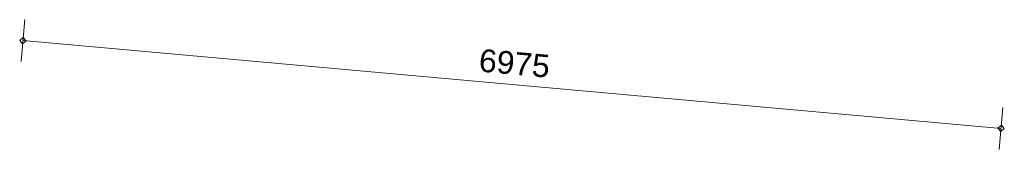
# Model space of a CAD drawing. Extents: x -294884 to 286267, y 0 to 1429765.
# Tile 82 of 178: x 3412 to 10405, y 504970 to 505893. Entities that reach past the tile are written whole.
import ezdxf

# ---------------------------------------------------------------- set-up
doc = ezdxf.new("R2010")
doc.units = 0
doc.header["$MEASUREMENT"] = 0
for name, color, linetype in [('A-0030-STRAMIEN', 1, 'Continuous'), ('A-0038-STR-MAATLIJN', 1, 'Continuous'), ('A-1130-TXT+MT-BE', 1, 'Continuous')]:
    doc.layers.add(name, color=color, linetype=linetype)
doc.dimstyles.new('@D00GM', dxfattribs={"dimtxt": 135, "dimasz": 1, "dimexe": 0.18, "dimexo": 0.0625, "dimgap": 13.5, "dimtad": 1, "dimdec": 0, "dimzin": 0, "dimdsep": 46, "dimtxsty": 'Standard', "dimblk": '^SD00____100_10', "dimcen": 0.09, "dimse1": 1, "dimse2": 1, "dimclrd": 1, "dimadec": 0, "dimazin": 0, "dimtfac": 1, "dimtdec": 4, "dimtmove": 0, "dimatfit": 3, "dimfxl": 0, "dimtolj": 1, "dimtzin": 0, "dimlwd": 13, "dimarcsym": 0})
doc.dimstyles.new('@D03ST', dxfattribs={"dimtxt": 162, "dimasz": 1, "dimexe": 0.18, "dimexo": 0.0625, "dimgap": 16.2, "dimtad": 1, "dimdec": 0, "dimzin": 0, "dimdsep": 46, "dimtxsty": 'Standard', "dimblk": '^SD03____100_10', "dimcen": 0.09, "dimse1": 1, "dimse2": 1, "dimclrd": 1, "dimadec": 0, "dimazin": 0, "dimtfac": 1, "dimtdec": 4, "dimtmove": 0, "dimatfit": 3, "dimfxl": 0, "dimtolj": 1, "dimtzin": 0, "dimlwd": 13, "dimarcsym": 0})

# ---------------------------------------------------------------- blocks, each defined once
blk = doc.blocks.new('*D')
at = {"color": 1, "linetype": 'Continuous', "lineweight": 13}
for points in [[(62927.4, 114664.7), (63143.3, 119960.3)], [(63293.1, 119954.2), (62993.4, 119966.4)], [(79681.8, 118845.4), (79383.3, 118875.5)], [(79498.6, 118522.1), (79532.6, 118860.4)], [(78427, 113303.2), (78957.2, 118576.6)], [(79106.5, 118561.6), (78808, 118591.6)], [(79647.8, 118507.1), (79349.3, 118537.2)], [(79647.8, 118507.1), (79349.3, 118537.2)], [(79148.4, 115039.7), (79498.6, 118522.1)], [(78968.3, 113248.8), (79148.4, 115039.7)], [(79297.6, 115024.7), (78999.1, 115054.7)], [(79297.6, 115024.7), (78999.1, 115054.7)], [(63077.2, 114658.6), (62777.5, 114670.8)], [(78576.2, 113288.2), (78277.7, 113318.2)], [(79117.5, 113233.7), (78819, 113263.8)], [(79117.5, 113233.7), (78819, 113263.8)], [(78934.3, 112910.5), (78968.3, 113248.8)], [(79083.5, 112895.4), (78785, 112925.5)], [(-122397.6, 58428.2), (-122397.8, 58128.2)], [(-117097.6, 58425), (-117097.8, 58125)], [(-117097.7, 58275), (-122397.7, 58278.2)], [(26619.4, -2220), (26619.4, -1920)], [(26619.4, -2220), (26619.4, -1920)], [(31919.4, -2220), (31919.4, -1920)], [(31919.4, -2220), (31919.4, -1920)], [(26619.4, -2070), (31919.4, -2070)], [(26619.4, -2070), (31919.4, -2070)], [(117097.6, -58425), (117097.8, -58125)], [(122397.6, -58428.2), (122397.8, -58128.2)], [(117097.7, -58275), (122397.7, -58278.2)]]:
    blk.add_lwpolyline(points, dxfattribs=at)
at = {"color": 7, "linetype": 'Continuous', "lineweight": 18}
for points in [[(63166.2, 119959.3), (63144.2, 119983.2), (63120.3, 119961.2), (63142.3, 119937.3)], [(79555.5, 118858.1), (79534.9, 118883.3), (79509.7, 118862.7), (79530.3, 118837.6)], [(78980.1, 118574.3), (78959.5, 118599.4), (78934.4, 118578.9), (78954.9, 118553.7)], [(79521.4, 118519.9), (79500.9, 118545), (79475.7, 118524.5), (79496.3, 118499.3)], [(79521.4, 118519.9), (79500.9, 118545), (79475.7, 118524.4), (79496.3, 118499.3)], [(79171.2, 115037.4), (79150.7, 115062.6), (79125.5, 115042), (79146.1, 115016.9)], [(79171.2, 115037.4), (79150.7, 115062.6), (79125.5, 115042), (79146.1, 115016.9)], [(62950.3, 114663.7), (62928.3, 114687.6), (62904.4, 114665.6), (62926.4, 114641.7)], [(78449.8, 113300.9), (78429.2, 113326.1), (78404.1, 113305.5), (78424.7, 113280.3)], [(78991.1, 113246.5), (78970.6, 113271.6), (78945.4, 113251), (78966, 113225.9)], [(78991.1, 113246.4), (78970.6, 113271.6), (78945.4, 113251), (78966, 113225.9)], [(78957.1, 112908.2), (78936.6, 112933.3), (78911.4, 112912.8), (78932, 112887.6)], [(-122397.7, 58301.2), (-122420.6, 58278.2), (-122397.7, 58255.2), (-122374.7, 58278.2)], [(-117097.6, 58298), (-117120.6, 58275), (-117097.7, 58252), (-117074.7, 58275)], [(26619.4, -2093), (26642.4, -2070), (26619.4, -2047), (26596.4, -2070)], [(26619.4, -2093), (26642.4, -2070), (26619.4, -2047), (26596.4, -2070)], [(31919.4, -2093), (31942.4, -2070), (31919.4, -2047), (31896.4, -2070)], [(31919.4, -2093), (31942.4, -2070), (31919.4, -2047), (31896.4, -2070)], [(117097.7, -58297.9), (117120.7, -58275), (117097.7, -58252), (117074.7, -58274.9)], [(122397.7, -58301.1), (122420.7, -58278.2), (122397.7, -58255.2), (122374.7, -58278.2)]]:
    blk.add_lwpolyline(points, close=True, dxfattribs=at)
at = {"layer": 'A-0030-STRAMIEN', "color": 1, "linetype": 'Continuous', "lineweight": 13}
for points in [[(140965.3, 109469.2), (140670.3, 109523.7)], [(139855.2, 104284.6), (140817.8, 109496.5)], [(140002.7, 104257.4), (139707.7, 104311.9)], [(150193.4, -2165.7), (150193.4, -1865.7)], [(155493.3, -2165.7), (155493.3, -1865.7)], [(150193.4, -2015.7), (155493.3, -2015.7)], [(162026.6, -30781.6), (162026.6, -31081.6)], [(167326.6, -30781.6), (167326.6, -31081.6)], [(167326.6, -30931.6), (162026.6, -30931.6)]]:
    blk.add_lwpolyline(points, dxfattribs=at)
at = {"layer": 'A-0030-STRAMIEN', "color": 7, "linetype": 'Continuous', "lineweight": 18}
for points in [[(140840.4, 109492.3), (140822, 109519.1), (140795.2, 109500.6), (140813.7, 109473.9)], [(139877.8, 104280.5), (139859.4, 104307.2), (139832.6, 104288.8), (139851, 104262)], [(150193.4, -2038.6), (150216.3, -2015.7), (150193.4, -1992.7), (150170.4, -2015.7)], [(155493.3, -2038.6), (155516.3, -2015.7), (155493.3, -1992.7), (155470.4, -2015.7)], [(162026.6, -30908.6), (162003.7, -30931.6), (162026.6, -30954.6), (162049.6, -30931.6)], [(167326.6, -30908.6), (167303.6, -30931.6), (167326.6, -30954.6), (167349.6, -30931.6)]]:
    blk.add_lwpolyline(points, close=True, dxfattribs=at)
at = {"layer": 'A-0038-STR-MAATLIJN', "color": 1, "linetype": 'Continuous', "lineweight": 13}
for points in [[(54923.8, 129784.3), (54624.1, 129796.7)], [(54211.3, 116190.9), (54774, 129790.5)], [(93530.9, 103791.7), (95229.7, 122696)], [(95379.1, 122682.6), (95080.3, 122709.5)], [(54361.1, 116184.7), (54061.4, 116197.1)], [(134880.8, 116129.2), (134585.7, 116183.7)], [(132938.7, 106440.8), (134733.2, 116156.4)], [(140522.8, 109551), (141512.2, 114907.9)], [(141659.8, 114880.6), (141364.8, 114935.1)], [(139715.9, 105182), (140522.8, 109551)], [(140670.3, 109523.7), (140375.3, 109578.2)], [(140670.3, 109523.7), (140375.3, 109578.2)], [(133086.2, 106413.5), (132791.2, 106468)], [(139560.2, 104339.1), (139715.9, 105182)], [(139863.4, 105154.7), (139568.4, 105209.2)], [(139863.4, 105154.7), (139568.4, 105209.2)], [(139707.7, 104311.9), (139412.7, 104366.4)], [(93680.3, 103778.3), (93381.5, 103805.2)], [(58982, 102620.9), (58994.4, 102920.7)], [(58988.2, 102770.8), (64710.9, 102534)], [(64704.7, 102384.1), (64717.1, 102683.9)], [(136364.3, 96015.1), (136418.8, 96310.1)], [(136391.6, 96162.6), (141959.7, 95134.2)], [(141932.5, 94986.6), (141987, 95281.7)], [(98403.6, 84547.9), (98430.4, 84846.7)], [(98417, 84697.3), (105364.5, 84073)], [(105351, 83923.6), (105377.9, 84222.4)], [(27758.8, -1150.9), (27758.8, -1450.9)], [(41370, -1148.3), (41370, -1448.3)], [(80074.3, -1151.6), (80074.4, -1451.6)], [(99054.7, -1148), (99054.7, -1448)], [(151050.5, -1420), (151050.5, -1120)], [(160940.9, -1420), (160940.9, -1120)], [(41370, -1298.3), (27758.8, -1300.9)], [(99054.7, -1298), (80074.4, -1301.6)], [(151050.5, -1270), (160940.9, -1270)], [(150193.4, -1865.7), (150193.4, -1565.7)], [(151050.5, -1865.7), (151050.5, -1565.7)], [(151050.5, -1865.7), (151050.5, -1565.7)], [(155493.3, -1865.7), (155493.3, -1565.7)], [(155493.3, -1865.7), (155493.3, -1565.7)], [(160940.9, -1865.7), (160940.9, -1565.7)], [(163921.3, -1933), (163921.3, -1633)], [(167496.2, -1933), (167496.2, -1633)], [(150193.4, -1715.7), (151050.5, -1715.7)], [(151050.5, -1715.7), (155493.3, -1715.7)], [(155493.3, -1715.7), (160940.9, -1715.7)], [(85620, -2081.2), (85620, -1781.2)], [(85620, -2081.2), (85620, -1781.2)], [(163921.3, -1783), (167496.2, -1783)], [(87964.4, -2761.2), (87964.4, -2461.2)], [(89764.4, -2761.2), (89764.4, -2461.2)], [(89764.4, -2761.2), (89764.4, -2461.2)], [(93264.4, -2761.2), (93264.4, -2461.2)], [(87964.4, -2611.2), (89764.4, -2611.2)], [(89764.4, -2611.2), (93264.4, -2611.2)], [(16418.8, -29459.1), (16418.8, -29759.1)], [(30029.6, -29461.8), (30029.5, -29761.8)], [(85800.9, -29491), (85800.9, -29791)], [(104780.8, -29494.7), (104780.8, -29794.7)], [(16418.8, -29609.1), (30029.6, -29611.8)], [(85800.9, -29641), (104780.8, -29644.7)], [(156589.4, -30203.3), (156589.4, -29903.3)], [(166469.5, -30203.3), (166469.5, -29903.3)], [(166469.5, -30053.3), (156589.4, -30053.3)], [(91591.1, -30906.7), (91591.1, -30606.7)], [(95091.1, -30906.7), (95091.1, -30606.7)], [(95091.1, -30906.7), (95091.1, -30606.7)], [(96891.1, -30906.7), (96891.1, -30606.7)], [(95091.1, -30756.7), (91591.1, -30756.7)], [(96891.1, -30756.7), (95091.1, -30756.7)]]:
    blk.add_lwpolyline(points, dxfattribs=at)
at = {"layer": 'A-0038-STR-MAATLIJN', "color": 7, "linetype": 'Continuous', "lineweight": 18}
for points in [[(54796.9, 129789.5), (54774.9, 129813.4), (54751, 129791.4), (54773, 129767.5)], [(95252.6, 122694), (95231.8, 122718.9), (95206.8, 122698.1), (95227.7, 122673.2)], [(54234.2, 116190), (54212.2, 116213.9), (54188.3, 116191.9), (54210.3, 116168)], [(134755.8, 116152.3), (134737.4, 116179), (134710.6, 116160.6), (134729.1, 116133.9)], [(141534.8, 114903.7), (141516.4, 114930.5), (141489.7, 114912), (141508.1, 114885.3)], [(140545.4, 109546.8), (140527, 109573.6), (140500.2, 109555.1), (140518.7, 109528.4)], [(140545.4, 109546.8), (140527, 109573.6), (140500.2, 109555.1), (140518.7, 109528.4)], [(132961.3, 106436.6), (132942.9, 106463.4), (132916.1, 106444.9), (132934.5, 106418.2)], [(139738.5, 105177.8), (139720, 105204.6), (139693.3, 105186.1), (139711.7, 105159.4)], [(139738.5, 105177.8), (139720, 105204.6), (139693.3, 105186.1), (139711.7, 105159.4)], [(139582.8, 104335), (139564.4, 104361.7), (139537.6, 104343.3), (139556, 104316.5)], [(93553.8, 103789.7), (93533, 103814.6), (93508, 103793.8), (93528.9, 103768.8)], [(58987.2, 102747.8), (59011.1, 102769.8), (58989.1, 102793.8), (58965.2, 102771.7)], [(64710, 102511), (64733.9, 102533.1), (64711.9, 102557), (64687.9, 102535)], [(136387.4, 96140), (136414.2, 96158.5), (136395.8, 96185.2), (136369, 96166.8)], [(141955.6, 95111.6), (141982.3, 95130), (141963.9, 95156.8), (141937.1, 95138.3)], [(98414.9, 84674.4), (98439.9, 84695.2), (98419.1, 84720.2), (98394.1, 84699.3)], [(105362.4, 84050.1), (105387.3, 84070.9), (105366.5, 84095.9), (105341.6, 84075)], [(151050.5, -1293), (151073.4, -1270), (151050.5, -1247), (151027.5, -1270)], [(160940.9, -1293), (160963.8, -1270), (160940.9, -1247), (160917.9, -1270)], [(27758.8, -1277.9), (27735.8, -1300.9), (27758.8, -1323.9), (27781.8, -1300.9)], [(41370, -1275.3), (41347, -1298.3), (41370, -1321.3), (41393, -1298.3)], [(80074.4, -1278.7), (80051.4, -1301.6), (80074.4, -1324.6), (80097.4, -1301.6)], [(99054.7, -1275), (99031.7, -1298), (99054.7, -1321), (99077.7, -1298)], [(150193.4, -1738.6), (150216.3, -1715.7), (150193.4, -1692.7), (150170.4, -1715.7)], [(151050.5, -1738.6), (151073.4, -1715.7), (151050.5, -1692.7), (151027.5, -1715.7)], [(151050.5, -1738.6), (151073.4, -1715.7), (151050.5, -1692.7), (151027.5, -1715.7)], [(155493.3, -1738.6), (155516.3, -1715.7), (155493.3, -1692.7), (155470.4, -1715.7)], [(155493.3, -1738.6), (155516.3, -1715.7), (155493.3, -1692.7), (155470.4, -1715.7)], [(160940.9, -1738.6), (160963.8, -1715.7), (160940.9, -1692.7), (160917.9, -1715.7)], [(163921.3, -1806), (163944.3, -1783), (163921.3, -1760), (163898.3, -1783)], [(167496.2, -1806), (167519.2, -1783), (167496.2, -1760), (167473.2, -1783)], [(85620, -1954.2), (85643, -1931.2), (85620, -1908.3), (85597, -1931.2)], [(85620, -1954.2), (85643, -1931.2), (85620, -1908.3), (85597, -1931.2)], [(87964.4, -2634.2), (87987.4, -2611.2), (87964.4, -2588.3), (87941.4, -2611.2)], [(89764.4, -2634.2), (89787.4, -2611.2), (89764.4, -2588.3), (89741.4, -2611.2)], [(89764.4, -2634.2), (89787.4, -2611.2), (89764.4, -2588.3), (89741.4, -2611.2)], [(93264.4, -2634.2), (93287.4, -2611.2), (93264.4, -2588.3), (93241.4, -2611.2)], [(16418.8, -29586.2), (16441.8, -29609.1), (16418.8, -29632.1), (16395.8, -29609.1)], [(30029.6, -29588.8), (30052.5, -29611.8), (30029.6, -29634.7), (30006.6, -29611.8)], [(85800.9, -29618), (85823.9, -29641), (85800.9, -29664), (85777.9, -29641)], [(104780.8, -29621.7), (104803.8, -29644.7), (104780.8, -29667.6), (104757.8, -29644.7)], [(156589.4, -30076.3), (156566.4, -30053.3), (156589.4, -30030.3), (156612.3, -30053.3)], [(166469.5, -30076.3), (166446.5, -30053.3), (166469.5, -30030.3), (166492.5, -30053.3)], [(91591.1, -30779.7), (91568.1, -30756.7), (91591.1, -30733.8), (91614.1, -30756.7)], [(95091.1, -30779.7), (95068.1, -30756.7), (95091.1, -30733.8), (95114.1, -30756.7)], [(95091.1, -30779.7), (95068.1, -30756.7), (95091.1, -30733.8), (95114.1, -30756.7)], [(96891.1, -30779.7), (96868.1, -30756.7), (96891.1, -30733.8), (96914.1, -30756.7)]]:
    blk.add_lwpolyline(points, close=True, dxfattribs=at)
at = {"layer": 'A-0038-STR-MAATLIJN', "color": 1, "linetype": 'Continuous'}
blk.add_point((85620, -1931.2), dxfattribs=at)
at = {"layer": 'A-1130-TXT+MT-BE', "color": 1, "linetype": 'Continuous', "lineweight": 13}
for points in [[(62773.6, 119975.1), (63159.8, 129448.5)], [(63309.7, 129442.4), (63009.9, 129454.6)], [(62604.1, 115818.2), (62773.6, 119975.1)], [(62923.4, 119969), (62623.7, 119981.2)], [(62923.4, 119969), (62623.7, 119981.2)], [(62754, 115812.1), (62454.2, 115824.3)], [(62754, 115812.1), (62454.2, 115824.3)], [(62557.6, 114678.7), (62604.1, 115818.2)], [(62707.5, 114672.6), (62407.8, 114684.9)], [(-131878.8, 58063.9), (-131879, 57763.9)], [(-122397.5, 58058.2), (-122397.7, 57758.2)], [(-122397.5, 58058.2), (-122397.7, 57758.2)], [(-118237.2, 58055.7), (-118237.4, 57755.7)], [(-118237.2, 58055.7), (-118237.4, 57755.7)], [(-117096.8, 58055), (-117097, 57755)], [(-122397.6, 57908.2), (-131878.9, 57913.9)], [(-118237.3, 57905.7), (-122397.6, 57908.2)], [(-117096.9, 57905), (-118237.3, 57905.7)], [(26618.4, -1850), (26618.4, -1550)], [(27758.8, -1850), (27758.8, -1550)], [(27758.8, -1850), (27758.8, -1550)], [(31919.2, -1850), (31919.2, -1550)], [(31919.2, -1850), (31919.2, -1550)], [(41400.4, -1850), (41400.4, -1550)], [(26618.4, -1700), (27758.8, -1700)], [(27758.8, -1700), (31919.2, -1700)], [(31919.2, -1700), (41400.4, -1700)], [(25452.1, -30819.7), (25452.1, -30519.7)], [(30752.1, -30819.7), (30752.1, -30519.7)], [(25452.1, -30669.7), (30752.1, -30669.7)], [(71109.5, -33871.4), (70809.5, -33871.4)], [(70959.5, -34871.4), (70959.5, -33871.4)], [(115190, -33871.4), (114890, -33871.4)], [(115040, -34871.4), (115040, -33871.4)], [(71109.5, -34871.4), (70809.5, -34871.4)], [(115190, -34871.4), (114890, -34871.4)], [(117096.8, -58055), (117097, -57755)], [(118237.2, -58055.7), (118237.4, -57755.7)], [(118237.2, -58055.7), (118237.4, -57755.7)], [(122397.6, -58058.2), (122397.8, -57758.2)], [(122397.6, -58058.2), (122397.8, -57758.2)], [(131878.8, -58063.9), (131879, -57763.9)], [(117096.9, -57905), (118237.3, -57905.7)], [(118237.3, -57905.7), (122397.7, -57908.2)], [(122397.7, -57908.2), (131878.9, -57913.9)]]:
    blk.add_lwpolyline(points, dxfattribs=at)
at = {"layer": 'A-1130-TXT+MT-BE', "color": 7, "linetype": 'Continuous', "lineweight": 18}
for points in [[(63182.8, 129447.5), (63160.7, 129471.4), (63136.8, 129449.4), (63158.9, 129425.5)], [(62796.5, 119974.2), (62774.5, 119998.1), (62750.6, 119976), (62772.6, 119952.1)], [(62796.5, 119974.2), (62774.5, 119998.1), (62750.6, 119976), (62772.6, 119952.1)], [(62627, 115817.3), (62605, 115841.2), (62581.1, 115819.1), (62603.1, 115795.2)], [(62627, 115817.3), (62605, 115841.2), (62581.1, 115819.1), (62603.1, 115795.2)], [(62580.6, 114677.8), (62558.6, 114701.7), (62534.7, 114679.7), (62556.7, 114655.8)], [(-131878.9, 57936.9), (-131901.9, 57913.9), (-131878.9, 57891), (-131855.9, 57913.9)], [(-122397.6, 57931.2), (-122420.6, 57908.2), (-122397.7, 57885.2), (-122374.7, 57908.2)], [(-122397.6, 57931.2), (-122420.6, 57908.2), (-122397.7, 57885.2), (-122374.7, 57908.2)], [(-118237.3, 57928.7), (-118260.3, 57905.7), (-118237.3, 57882.7), (-118214.3, 57905.7)], [(-118237.3, 57928.7), (-118260.3, 57905.7), (-118237.3, 57882.7), (-118214.3, 57905.7)], [(-117096.9, 57928), (-117119.9, 57905), (-117096.9, 57882), (-117073.9, 57905)], [(26618.4, -1723), (26641.4, -1700), (26618.4, -1677), (26595.4, -1700)], [(27758.8, -1723), (27781.8, -1700), (27758.8, -1677), (27735.8, -1700)], [(27758.8, -1723), (27781.8, -1700), (27758.8, -1677), (27735.8, -1700)], [(31919.2, -1723), (31942.2, -1700), (31919.2, -1677), (31896.2, -1700)], [(31919.2, -1723), (31942.2, -1700), (31919.2, -1677), (31896.2, -1700)], [(41400.4, -1723), (41423.4, -1700), (41400.4, -1677), (41377.4, -1700)], [(25452.1, -30692.7), (25475.1, -30669.7), (25452.1, -30646.7), (25429.2, -30669.7)], [(30752.1, -30692.7), (30775.1, -30669.7), (30752.1, -30646.7), (30729.2, -30669.7)], [(70982.5, -33871.4), (70959.5, -33848.4), (70936.5, -33871.4), (70959.5, -33894.4)], [(115063, -33871.4), (115040, -33848.4), (115017, -33871.4), (115040, -33894.4)], [(70982.5, -34871.4), (70959.5, -34848.4), (70936.5, -34871.4), (70959.5, -34894.4)], [(115063, -34871.4), (115040, -34848.4), (115017, -34871.4), (115040, -34894.4)], [(117096.9, -57927.9), (117119.9, -57905), (117096.9, -57882), (117073.9, -57904.9)], [(118237.3, -57928.6), (118260.3, -57905.7), (118237.3, -57882.7), (118214.3, -57905.6)], [(118237.3, -57928.6), (118260.3, -57905.7), (118237.3, -57882.7), (118214.3, -57905.6)], [(122397.6, -57931.1), (122420.6, -57908.2), (122397.7, -57885.2), (122374.7, -57908.2)], [(122397.6, -57931.1), (122420.6, -57908.2), (122397.7, -57885.2), (122374.7, -57908.2)], [(131878.9, -57936.9), (131901.9, -57913.9), (131878.9, -57890.9), (131855.9, -57913.9)]]:
    blk.add_lwpolyline(points, close=True, dxfattribs=at)
at = {"color": 7, "linetype": 'Continuous', "char_height": 135, "attachment_point": 7, "line_spacing_factor": 0.933333}
for s, insert, rotation in [('{\\fArial|b0|i0|c12|p0;340}', (79442.9, 118543.1), 84.25823), ('{\\fArial|b0|i0|c12|p0;5300}', (62969.5, 117108.7), 87.66537), ('{\\fArial|b0|i0|c12|p0;3500}', (79245.6, 116581.5), 84.25768), ('{\\fArial|b0|i0|c12|p0;5300}', (78614.2, 115740.4), 84.25768), ('{\\fArial|b0|i0|c12|p0;1800}', (78980.5, 113944.8), 84.25768), ('{\\fArial|b0|i0|c12|p0;340}', (78878.6, 112931.4), 84.25823), ('{\\fArial|b0|i0|c12|p0;5300}', (-119953.9, 58369.2), 359.96536), ('{\\fArial|b0|i0|c12|p0;5300}', (119541.5, -58218.9), 359.96537)]:
    blk.add_mtext(s, dxfattribs=dict(at, insert=insert, rotation=rotation))
at = {"color": 7, "linetype": 'Continuous', "insert": (29063.2, -2012.5), "char_height": 135, "attachment_point": 7, "line_spacing_factor": 0.933333}
blk.add_mtext('{\\fArial|b0|i0|c12|p0;5300}', dxfattribs=at)
blk.add_mtext('{\\fArial|b0|i0|c12|p0;5300}', dxfattribs=at)
at = {"layer": 'A-0030-STRAMIEN', "color": 7, "linetype": 'Continuous', "insert": (140223.7, 106659.7), "char_height": 162, "attachment_point": 7, "rotation": 79.5354, "line_spacing_factor": 0.933333}
blk.add_mtext('{\\fArial|b0|i0|c12|p0;5300}', dxfattribs=at)
at = {"layer": 'A-0030-STRAMIEN', "color": 7, "linetype": 'Continuous', "char_height": 162, "attachment_point": 7, "line_spacing_factor": 0.933333}
for insert in [(152595.9, -1946.7), (164429.1, -30820.7)]:
    blk.add_mtext('{\\fArial|b0|i0|c12|p0;5300}', dxfattribs=dict(at, insert=insert))
at = {"layer": 'A-0038-STR-MAATLIJN', "color": 7, "linetype": 'Continuous', "char_height": 162, "attachment_point": 7, "line_spacing_factor": 0.933333}
for s, insert, rotation in [('{\\fArial|b0|i0|c12|p0;13611}', (54410.9, 122684.4), 87.63068), ('{\\fArial|b0|i0|c12|p0;18980}', (94283.9, 112941.9), 84.86502), ('{\\fArial|b0|i0|c12|p0;5448}', (140904.7, 111998.6), 79.5354), ('{\\fArial|b0|i0|c12|p0;9880}', (133723.2, 111067.8), 79.53505), ('{\\fArial|b0|i0|c12|p0;4443}', (140006.5, 107135.6), 79.5354), ('{\\fArial|b0|i0|c12|p0;857}', (139536.5, 104590.5), 79.5354), ('{\\fArial|b0|i0|c12|p0;5728}', (61605.1, 102731.6), 357.63068), ('{\\fArial|b0|i0|c12|p0;5662}', (138944.8, 95761.2), 349.53505), ('{\\fArial|b0|i0|c12|p0;6975}', (101650.4, 84476), 354.86502), ('{\\fArial|b0|i0|c12|p0;13611}', (34255, -1188.7), 0.01102), ('{\\fArial|b0|i0|c12|p0;18980}', (89255.1, -1188.9), 0.01102), ('{\\fArial|b0|i0|c12|p0;9890}', (155748.2, -1201), 0), ('{\\fArial|b0|i0|c12|p0;13611}', (22914.8, -29499.5), 359.98898), ('{\\fArial|b0|i0|c12|p0;18980}', (94981.5, -29531.8), 359.98898), ('{\\fArial|b0|i0|c12|p0;9880}', (161282, -29984.3), 360)]:
    blk.add_mtext(s, dxfattribs=dict(at, insert=insert, rotation=rotation))
for s, insert in [('{\\fArial|b0|i0|c12|p0;857}', (150436.3, -1646.7)), ('{\\fArial|b0|i0|c12|p0;4443}', (153024.4, -1646.7)), ('{\\fArial|b0|i0|c12|p0;5448}', (157969.6, -1646.7)), ('{\\fArial|b0|i0|c12|p0;3575}', (165461.3, -1714)), ('{\\fArial|b0|i0|c12|p0;1800}', (88616.9, -2542.2)), ('{\\fArial|b0|i0|c12|p0;3500}', (91266.9, -2542.2)), ('{\\fArial|b0|i0|c12|p0;3500}', (93093.6, -30687.7)), ('{\\fArial|b0|i0|c12|p0;1800}', (95743.6, -30687.7))]:
    blk.add_mtext(s, dxfattribs=dict(at, insert=insert))
at = {"layer": 'A-1130-TXT+MT-BE', "color": 7, "linetype": 'Continuous', "char_height": 135, "attachment_point": 7, "line_spacing_factor": 0.933333}
for s, insert, rotation in [('{\\fArial|b0|i0|c12|p0;9481}', (62900.8, 124508.1), 87.66535), ('{\\fArial|b0|i0|c12|p0;4160}', (62623, 117692.9), 87.66535), ('{\\fArial|b0|i0|c12|p0;1140}', (62515, 115044.7), 87.66535), ('{\\fArial|b0|i0|c12|p0;9481}', (-127344.5, 58003.6), 359.96534), ('{\\fArial|b0|i0|c12|p0;4160}', (-120523.7, 57999.5), 359.96534), ('{\\fArial|b0|i0|c12|p0;1140}', (-117873.3, 57997.9), 359.96534), ('{\\fArial|b0|i0|c12|p0;1140}', (26982.4, -1642.5), 359.99998), ('{\\fArial|b0|i0|c12|p0;4160}', (29632.8, -1642.5), 359.99998), ('{\\fArial|b0|i0|c12|p0;9481}', (36453.6, -1642.5), 359.99998), ('{\\fArial|b0|i0|c12|p0;1000}', (70902, -34577.6), 90), ('{\\fArial|b0|i0|c12|p0;1000}', (114982.5, -34577.6), 90), ('{\\fArial|b0|i0|c12|p0;1140}', (117460.9, -57847.7), 359.96535), ('{\\fArial|b0|i0|c12|p0;4160}', (120111.3, -57849.3), 359.96535), ('{\\fArial|b0|i0|c12|p0;9481}', (126932.1, -57853.4), 359.96535)]:
    blk.add_mtext(s, dxfattribs=dict(at, insert=insert, rotation=rotation))
at = {"layer": 'A-1130-TXT+MT-BE', "color": 7, "linetype": 'Continuous', "insert": (27895.9, -30612.2), "char_height": 135, "attachment_point": 7, "line_spacing_factor": 0.933333}
blk.add_mtext('{\\fArial|b0|i0|c12|p0;5300}', dxfattribs=at)
blk = doc.blocks.new('^SD00____100_10')
at = {"layer": 'A-1130-TXT+MT-BE', "color": 1, "linetype": 'Continuous', "lineweight": 13}
blk.add_lwpolyline([(0, -150), (0, 150)], dxfattribs=at)
at = {"layer": 'A-1130-TXT+MT-BE', "color": 7, "linetype": 'Continuous', "lineweight": 18}
blk.add_lwpolyline([(0, -23), (23, 0), (0, 23), (-23, 0)], close=True, dxfattribs=at)
blk = doc.blocks.new('^SD03____100_10')
at = {"layer": 'A-0038-STR-MAATLIJN', "color": 1, "linetype": 'Continuous', "lineweight": 13}
blk.add_lwpolyline([(0, -150), (0, 150)], dxfattribs=at)
at = {"layer": 'A-0038-STR-MAATLIJN', "color": 7, "linetype": 'Continuous', "lineweight": 18}
blk.add_lwpolyline([(0, -23), (23, 0), (0, 23), (-23, 0)], close=True, dxfattribs=at)
blk = doc.blocks.new('M-NIEUW_132')
at = {"layer": 'A-0038-STR-MAATLIJN', "color": 7, "linetype": 'Continuous'}
for base, p1, p2, angle, middle in [((95091.1, -30756.7), (96891.1, -30756.7), (95091.1, -30756.7), 180, (95991.1, -30756.7)), ((91591.1, -30756.7), (95091.1, -30756.7), (91591.1, -30756.7), 180, (93341.1, -30756.7)), ((104780.8, -29644.7), (85800.9, -29643), (104780.8, -29643), 359.98898, (95290.8, -29642.8))]:
    dim = blk.add_linear_dim(base=base, p1=p1, p2=p2, angle=angle, dimstyle='@D03ST', override={"dimpost": '{\\fArial|b0|i0|c12|p0;<>}'}, dxfattribs=at)
    dim.commit()
    dim.dimension.update_dxf_attribs({"geometry": '*D', "text_midpoint": middle})
at = {"layer": 'A-1130-TXT+MT-BE', "color": 7, "linetype": 'Continuous'}
for base, p1, p2, middle in [((115040, -33871.4), (115040, -34871.4), (115040, -33871.4), (115040, -34371.4)), ((70959.5, -33871.4), (70959.5, -34871.4), (70959.5, -33871.4), (70959.5, -34371.4))]:
    dim = blk.add_linear_dim(base=base, p1=p1, p2=p2, angle=90, dimstyle='@D00GM', override={"dimpost": '{\\fArial|b0|i0|c12|p0;<>}'}, dxfattribs=at)
    dim.commit()
    dim.dimension.update_dxf_attribs({"geometry": '*D', "text_midpoint": middle})

msp = doc.modelspace()

# ---------------------------------------------------------------- block references
msp.add_blockref('M-NIEUW_132', (-94982, 421046))

doc.saveas('drawing.dxf')
